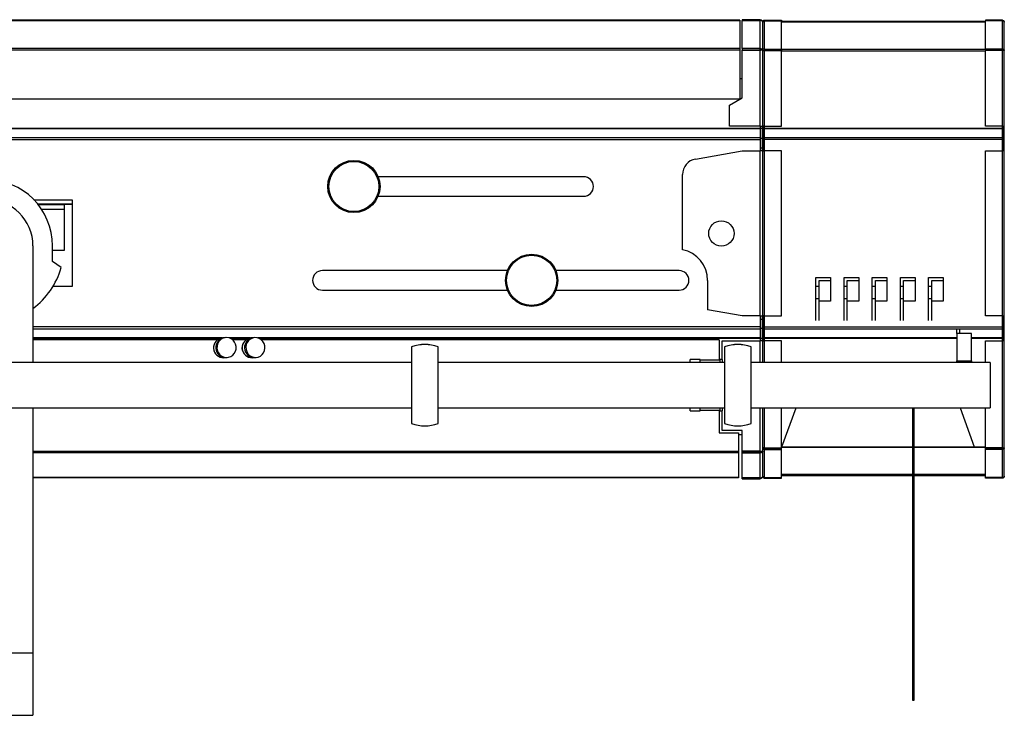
# Model space of a CAD drawing. Header units: millimetres. Extents: x 101 to 1818, y 136 to 1912.
# Tile 10 of 10: x 1189 to 1818, y 1467 to 1911. Entities that reach past the tile are written whole.
import ezdxf

# ---------------------------------------------------------------- set-up
doc = ezdxf.new("R2010")
doc.units = ezdxf.units.MM

msp = doc.modelspace()

# ---------------------------------------------------------------- linework, layer by layer
at = {"color": 7, "linetype": 'Continuous', "lineweight": 25}
for p, q in [((1649.16, 1910.95), (1057.66, 1910.95)), ((1649.16, 1910.54), (1057.66, 1910.54)), ((1649.16, 1910.95), (1649.16, 1910.54)), ((1649.16, 1910.54), (1649.16, 1892.78)), ((1650.66, 1911.2), (1650.66, 1910.76)), ((1662.31, 1911.2), (1650.66, 1911.2)), ((1650.66, 1910.76), (1662.31, 1910.76)), ((1650.66, 1892.71), (1650.66, 1910.76)), ((1662.31, 1910.76), (1662.31, 1911.2)), ((1662.31, 1892.71), (1662.31, 1910.76)), ((1663.91, 1891.6), (1663.91, 1909.6)), ((1665.11, 1910.8), (1665.11, 1910.43)), ((1665.11, 1910.8), (1675.91, 1910.8)), ((1665.11, 1892.47), (1665.11, 1910.43)), ((1665.11, 1910.43), (1675.91, 1910.43)), ((1675.91, 1910.8), (1675.91, 1910.43)), ((1675.91, 1892.47), (1675.91, 1910.43)), ((1806.31, 1909.95), (1675.91, 1909.95)), ((1806.31, 1909.54), (1675.91, 1909.54)), ((1817.11, 1910.8), (1806.31, 1910.8)), ((1806.31, 1910.8), (1806.31, 1910.43)), ((1806.31, 1892.47), (1806.31, 1910.43)), ((1817.11, 1910.43), (1806.31, 1910.43)), ((1817.11, 1910.8), (1817.11, 1910.43)), ((1817.11, 1892.47), (1817.11, 1910.43)), ((1818.31, 1891.6), (1818.31, 1909.6)), ((1649.16, 1892.78), (1057.66, 1892.78)), ((1649.16, 1891.79), (1057.66, 1891.79)), ((1649.16, 1892.78), (1649.16, 1891.79)), ((1649.16, 1891.79), (1649.16, 1860.45)), ((1650.66, 1892.71), (1650.66, 1891.82)), ((1662.31, 1892.71), (1650.66, 1892.71)), ((1662.31, 1891.82), (1650.66, 1891.82)), ((1650.66, 1861.23), (1650.66, 1891.64)), ((1650.66, 1891.64), (1662.31, 1891.64)), ((1662.31, 1891.82), (1662.31, 1892.71)), ((1662.31, 1843.23), (1662.31, 1891.64)), ((1663.91, 1891.6), (1664.91, 1891.6)), ((1663.91, 1843.23), (1663.91, 1891.6)), ((1665.11, 1892.47), (1665.11, 1891.79)), ((1665.11, 1892.47), (1675.91, 1892.47)), ((1665.11, 1891.58), (1665.11, 1891.79)), ((1665.11, 1843.23), (1665.11, 1891.58)), ((1665.11, 1891.58), (1675.91, 1891.58)), ((1675.91, 1892.47), (1675.91, 1891.79)), ((1806.31, 1892.06), (1675.91, 1892.06)), ((1675.91, 1843.23), (1675.91, 1891.58)), ((1806.31, 1891.07), (1675.91, 1891.07)), ((1817.11, 1892.47), (1806.31, 1892.47)), ((1806.31, 1892.47), (1806.31, 1891.79)), ((1806.31, 1843.23), (1806.31, 1891.58)), ((1817.11, 1891.58), (1806.31, 1891.58)), ((1817.11, 1892.47), (1817.11, 1891.79)), ((1817.11, 1891.58), (1817.11, 1891.79)), ((1817.11, 1843.23), (1817.11, 1891.58)), ((1818.31, 1891.6), (1817.31, 1891.6)), ((1818.31, 1843.23), (1818.31, 1891.6)), ((1650.66, 1873.45), (1649.16, 1873.45)), ((1649.16, 1860.45), (1057.66, 1860.45)), ((1642.66, 1856.61), (1650.66, 1861.23)), ((1642.66, 1843.23), (1642.66, 1856.61)), ((1662.46, 1841.76), (1052.46, 1841.76)), ((1662.46, 1841.42), (1052.46, 1841.42)), ((1662.31, 1843.23), (1642.66, 1843.23)), ((1662.31, 1843.23), (1663.91, 1843.23)), ((1662.46, 1841.76), (1662.46, 1843.23)), ((1662.46, 1841.42), (1662.46, 1841.76)), ((1662.46, 1835.8), (1662.46, 1841.42)), ((1662.66, 1841.73), (1662.66, 1843.23)), ((1663.91, 1841.73), (1662.66, 1841.73)), ((1662.66, 1835.35), (1662.66, 1841.73)), ((1665.11, 1843.23), (1663.91, 1843.23)), ((1663.91, 1841.73), (1663.91, 1843.23)), ((1663.91, 1835.35), (1663.91, 1841.73)), ((1663.91, 1841.73), (1664.91, 1841.73)), ((1664.91, 1841.73), (1664.91, 1843.23)), ((1664.91, 1835.35), (1664.91, 1841.73)), ((1665.11, 1838.77), (1664.91, 1838.76)), ((1665.11, 1843.23), (1675.91, 1843.23)), ((1665.11, 1841.76), (1665.11, 1843.23)), ((1817.11, 1841.76), (1665.11, 1841.76)), ((1665.11, 1841.41), (1665.11, 1841.76)), ((1817.11, 1841.41), (1665.11, 1841.41)), ((1665.11, 1835.76), (1665.11, 1841.41)), ((1817.11, 1843.23), (1806.31, 1843.23)), ((1817.11, 1841.76), (1817.11, 1843.23)), ((1817.11, 1843.23), (1818.31, 1843.23)), ((1817.11, 1841.41), (1817.11, 1841.76)), ((1817.11, 1835.76), (1817.11, 1841.41)), ((1817.11, 1838.77), (1817.31, 1838.76)), ((1817.31, 1841.73), (1817.31, 1843.23)), ((1818.31, 1841.73), (1817.31, 1841.73)), ((1817.31, 1835.35), (1817.31, 1841.73)), ((1818.31, 1841.73), (1818.31, 1843.23)), ((1818.31, 1835.35), (1818.31, 1841.73)), ((1662.46, 1835.8), (1052.46, 1835.8)), ((1662.46, 1834.37), (1052.46, 1834.37)), ((1662.46, 1834.37), (1662.46, 1835.8)), ((1662.46, 1827.35), (1662.46, 1834.37)), ((1663.91, 1835.35), (1662.66, 1835.35)), ((1662.66, 1829.35), (1662.66, 1835.35)), ((1663.91, 1829.35), (1663.91, 1835.35)), ((1663.91, 1835.35), (1664.91, 1835.35)), ((1664.91, 1829.35), (1664.91, 1835.35)), ((1817.11, 1835.76), (1665.11, 1835.76)), ((1665.11, 1834.54), (1665.11, 1835.76)), ((1817.11, 1834.54), (1665.11, 1834.54)), ((1665.11, 1827.35), (1665.11, 1834.54)), ((1817.11, 1834.54), (1817.11, 1835.76)), ((1817.11, 1827.35), (1817.11, 1834.54)), ((1817.31, 1829.35), (1817.31, 1835.35)), ((1818.31, 1835.35), (1817.31, 1835.35)), ((1818.31, 1829.35), (1818.31, 1835.35)), ((1620.92, 1822.11), (1650.66, 1827.35)), ((1650.66, 1827.35), (1662.31, 1827.35)), ((1662.31, 1721.85), (1662.31, 1827.35)), ((1663.91, 1827.35), (1662.31, 1827.35)), ((1662.66, 1829.35), (1663.91, 1829.35)), ((1662.66, 1827.35), (1662.66, 1829.35)), ((1664.91, 1829.35), (1663.91, 1829.35)), ((1663.91, 1827.35), (1663.91, 1829.35)), ((1663.91, 1721.85), (1663.91, 1827.35)), ((1663.91, 1827.35), (1665.11, 1827.35)), ((1664.91, 1827.35), (1664.91, 1829.35)), ((1665.11, 1721.85), (1665.11, 1827.35)), ((1675.91, 1827.35), (1665.11, 1827.35)), ((1675.91, 1721.85), (1675.91, 1827.35)), ((1806.31, 1721.85), (1806.31, 1827.35)), ((1806.31, 1827.35), (1817.11, 1827.35)), ((1817.11, 1721.85), (1817.11, 1827.35)), ((1818.31, 1827.35), (1817.11, 1827.35)), ((1817.31, 1829.35), (1818.31, 1829.35)), ((1817.31, 1827.35), (1817.31, 1829.35)), ((1818.31, 1827.35), (1818.31, 1829.35)), ((1818.31, 1721.85), (1818.31, 1827.35)), ((1549.46, 1810.85), (1418.05, 1810.85)), ((1612.66, 1764.2), (1612.66, 1812.26)), ((1198.05, 1796.1), (1222.46, 1796.1)), ((1222.46, 1796.1), (1222.46, 1793.6)), ((1418.05, 1798.35), (1549.46, 1798.35)), ((1200.28, 1793.6), (1222.46, 1793.6)), ((1200.61, 1793.2), (1222.46, 1793.2)), ((1200.69, 1793.1), (1217.46, 1793.1)), ((1202.8, 1790.2), (1217.46, 1790.2)), ((1217.46, 1793.1), (1217.46, 1790.2)), ((1217.46, 1790.2), (1217.46, 1763.6)), ((1222.46, 1793.6), (1222.46, 1793.2)), ((1222.46, 1793.2), (1222.46, 1740.6)), ((1197.46, 1766.6), (1197.46, 1692.1)), ((1209.96, 1756.6), (1209.96, 1766.6)), ((1217.46, 1763.6), (1209.96, 1763.6)), ((1215.49, 1752.73), (1209.96, 1756.6)), ((1500.71, 1750.85), (1382.46, 1750.85)), ((1610.46, 1750.85), (1531.69, 1750.85)), ((1628.66, 1744.6), (1628.66, 1725.73)), ((1697.91, 1746.43), (1707.31, 1746.43)), ((1697.91, 1740.81), (1697.91, 1746.43)), ((1699.91, 1744.56), (1707.31, 1744.56)), ((1699.91, 1740.81), (1699.91, 1744.56)), ((1707.31, 1746.43), (1707.31, 1744.56)), ((1707.31, 1744.56), (1707.31, 1731.21)), ((1715.91, 1746.43), (1725.31, 1746.43)), ((1715.91, 1740.81), (1715.91, 1746.43)), ((1717.91, 1744.56), (1725.31, 1744.56)), ((1717.91, 1740.81), (1717.91, 1744.56)), ((1725.31, 1746.43), (1725.31, 1744.56)), ((1725.31, 1744.56), (1725.31, 1731.21)), ((1733.91, 1746.43), (1743.31, 1746.43)), ((1733.91, 1740.81), (1733.91, 1746.43)), ((1735.91, 1744.56), (1743.31, 1744.56)), ((1735.91, 1740.81), (1735.91, 1744.56)), ((1743.31, 1746.43), (1743.31, 1744.56)), ((1743.31, 1744.56), (1743.31, 1731.21)), ((1751.91, 1746.43), (1761.31, 1746.43)), ((1751.91, 1740.81), (1751.91, 1746.43)), ((1753.91, 1744.56), (1761.31, 1744.56)), ((1753.91, 1740.81), (1753.91, 1744.56)), ((1761.31, 1746.43), (1761.31, 1744.56)), ((1761.31, 1744.56), (1761.31, 1731.21)), ((1769.91, 1746.43), (1779.31, 1746.43)), ((1769.91, 1740.81), (1769.91, 1746.43)), ((1771.91, 1744.56), (1779.31, 1744.56)), ((1771.91, 1740.81), (1771.91, 1744.56)), ((1779.31, 1746.43), (1779.31, 1744.56)), ((1779.31, 1744.56), (1779.31, 1731.21)), ((1222.46, 1740.6), (1210.17, 1740.6)), ((1382.46, 1738.35), (1500.71, 1738.35)), ((1531.69, 1738.35), (1610.46, 1738.35)), ((1697.91, 1740.81), (1699.91, 1740.81)), ((1697.91, 1733.09), (1697.91, 1740.81)), ((1699.91, 1733.09), (1699.91, 1740.81)), ((1715.91, 1740.81), (1717.91, 1740.81)), ((1715.91, 1733.09), (1715.91, 1740.81)), ((1717.91, 1733.09), (1717.91, 1740.81)), ((1733.91, 1740.81), (1735.91, 1740.81)), ((1733.91, 1733.09), (1733.91, 1740.81)), ((1735.91, 1733.09), (1735.91, 1740.81)), ((1751.91, 1733.09), (1751.91, 1740.81)), ((1751.91, 1740.81), (1753.91, 1740.81)), ((1753.91, 1733.09), (1753.91, 1740.81)), ((1769.91, 1733.09), (1769.91, 1740.81)), ((1769.91, 1740.81), (1771.91, 1740.81)), ((1771.91, 1733.09), (1771.91, 1740.81)), ((1697.91, 1733.09), (1699.91, 1733.09)), ((1697.91, 1718.88), (1697.91, 1733.09)), ((1699.91, 1718.88), (1699.91, 1733.09)), ((1707.31, 1731.21), (1699.91, 1731.21)), ((1715.91, 1733.09), (1717.91, 1733.09)), ((1715.91, 1718.88), (1715.91, 1733.09)), ((1717.91, 1718.88), (1717.91, 1733.09)), ((1725.31, 1731.21), (1717.91, 1731.21)), ((1733.91, 1733.09), (1735.91, 1733.09)), ((1733.91, 1718.88), (1733.91, 1733.09)), ((1735.91, 1718.88), (1735.91, 1733.09)), ((1743.31, 1731.21), (1735.91, 1731.21)), ((1751.91, 1733.09), (1753.91, 1733.09)), ((1751.91, 1718.88), (1751.91, 1733.09)), ((1753.91, 1718.88), (1753.91, 1733.09)), ((1761.31, 1731.21), (1753.91, 1731.21)), ((1769.91, 1733.09), (1771.91, 1733.09)), ((1769.91, 1718.88), (1769.91, 1733.09)), ((1771.91, 1718.88), (1771.91, 1733.09)), ((1779.31, 1731.21), (1771.91, 1731.21)), ((1650.66, 1721.85), (1628.66, 1725.73)), ((1662.31, 1721.85), (1650.66, 1721.85)), ((1662.31, 1721.85), (1663.91, 1721.85)), ((1662.46, 1714.83), (1662.46, 1721.85)), ((1662.66, 1719.85), (1662.66, 1721.85)), ((1662.66, 1719.85), (1663.91, 1719.85)), ((1662.66, 1713.85), (1662.66, 1719.85)), ((1665.11, 1721.85), (1663.91, 1721.85)), ((1663.91, 1719.85), (1663.91, 1721.85)), ((1663.91, 1713.85), (1663.91, 1719.85)), ((1664.91, 1719.85), (1663.91, 1719.85)), ((1664.91, 1719.85), (1664.91, 1721.85)), ((1664.91, 1713.85), (1664.91, 1719.85)), ((1665.11, 1721.85), (1675.91, 1721.85)), ((1665.11, 1714.66), (1665.11, 1721.85)), ((1817.11, 1721.85), (1806.31, 1721.85)), ((1817.11, 1714.66), (1817.11, 1721.85)), ((1817.11, 1721.85), (1818.31, 1721.85)), ((1817.31, 1719.85), (1817.31, 1721.85)), ((1817.31, 1713.85), (1817.31, 1719.85)), ((1817.31, 1719.85), (1818.31, 1719.85)), ((1818.31, 1719.85), (1818.31, 1721.85)), ((1818.31, 1713.85), (1818.31, 1719.85)), ((1662.46, 1714.83), (1197.46, 1714.83)), ((1662.46, 1713.4), (1197.46, 1713.4)), ((1662.46, 1713.4), (1662.46, 1714.83)), ((1662.46, 1707.79), (1662.46, 1713.4)), ((1663.91, 1713.85), (1662.66, 1713.85)), ((1662.66, 1707.47), (1662.66, 1713.85)), ((1663.91, 1707.47), (1663.91, 1713.85)), ((1663.91, 1713.85), (1664.91, 1713.85)), ((1664.91, 1707.47), (1664.91, 1713.85)), ((1817.11, 1714.66), (1665.11, 1714.66)), ((1665.11, 1713.45), (1665.11, 1714.66)), ((1817.11, 1713.45), (1665.11, 1713.45)), ((1665.11, 1707.79), (1665.11, 1713.45)), ((1787.91, 1710.71), (1787.91, 1713.22)), ((1789.91, 1710.71), (1789.91, 1713.22)), ((1817.11, 1713.45), (1817.11, 1714.66)), ((1817.11, 1707.79), (1817.11, 1713.45)), ((1818.31, 1713.85), (1817.31, 1713.85)), ((1817.31, 1707.47), (1817.31, 1713.85)), ((1818.31, 1707.47), (1818.31, 1713.85)), ((1318.13, 1707.79), (1197.46, 1707.79)), ((1316.84, 1707.44), (1197.46, 1707.44)), ((1315.36, 1706.6), (1197.46, 1706.6)), ((1320.03, 1707.95), (1318.58, 1707.84)), ((1320.7, 1708), (1320.03, 1707.95)), ((1336.5, 1707.79), (1322.79, 1707.79)), ((1335.14, 1707.44), (1323.71, 1707.44)), ((1333.64, 1706.6), (1325.03, 1706.6)), ((1338.43, 1707.94), (1336.84, 1707.82)), ((1339.17, 1707.99), (1338.43, 1707.94)), ((1662.46, 1707.79), (1341.16, 1707.79)), ((1662.46, 1707.44), (1342.1, 1707.44)), ((1635.96, 1706.6), (1343.42, 1706.6)), ((1635.96, 1706.6), (1635.96, 1693.6)), ((1637.91, 1694.1), (1637.91, 1705.97)), ((1637.91, 1705.97), (1662.31, 1705.97)), ((1663.91, 1705.97), (1662.31, 1705.97)), ((1662.31, 1692.1), (1662.31, 1705.97)), ((1662.46, 1707.44), (1662.46, 1707.79)), ((1662.46, 1705.97), (1662.46, 1707.44)), ((1663.91, 1707.47), (1662.66, 1707.47)), ((1662.66, 1705.97), (1662.66, 1707.47)), ((1663.91, 1707.47), (1664.91, 1707.47)), ((1663.91, 1705.97), (1663.91, 1707.47)), ((1663.91, 1705.97), (1665.11, 1705.97)), ((1663.91, 1692.1), (1663.91, 1705.97)), ((1664.91, 1705.97), (1664.91, 1707.47)), ((1665.11, 1707.44), (1665.11, 1707.79)), ((1787.91, 1707.79), (1665.11, 1707.79)), ((1665.11, 1705.97), (1665.11, 1707.44)), ((1787.91, 1707.44), (1665.11, 1707.44)), ((1675.91, 1705.97), (1665.11, 1705.97)), ((1665.11, 1692.1), (1665.11, 1705.97)), ((1675.91, 1692.1), (1675.91, 1705.97)), ((1787.91, 1710.71), (1787.91, 1693.07)), ((1797.31, 1710.71), (1787.91, 1710.71)), ((1797.31, 1693.07), (1797.31, 1710.71)), ((1817.11, 1707.79), (1797.31, 1707.79)), ((1817.11, 1707.44), (1797.31, 1707.44)), ((1806.31, 1692.1), (1806.31, 1705.97)), ((1806.31, 1705.97), (1817.11, 1705.97)), ((1817.11, 1707.44), (1817.11, 1707.79)), ((1817.11, 1705.97), (1817.11, 1707.44)), ((1817.11, 1637.48), (1817.11, 1705.97)), ((1818.31, 1705.97), (1817.11, 1705.97)), ((1818.31, 1707.47), (1817.31, 1707.47)), ((1817.31, 1705.97), (1817.31, 1707.47)), ((1818.31, 1705.97), (1818.31, 1707.47)), ((1818.31, 1637.45), (1818.31, 1705.97)), ((1439.46, 1702.15), (1439.46, 1653.05)), ((1456.46, 1653.05), (1456.46, 1702.15)), ((1639.46, 1702.15), (1639.46, 1653.05)), ((1656.46, 1653.05), (1656.46, 1702.15)), ((1319.54, 1695.18), (1320.98, 1695.29)), ((1320.98, 1695.29), (1321.66, 1695.34)), ((1337.74, 1695.16), (1339.33, 1695.27)), ((1339.33, 1695.27), (1340.07, 1695.32)), ((1623.96, 1694.1), (1617.46, 1694.1)), ((1617.46, 1692.1), (1617.46, 1694.1)), ((1623.96, 1692.1), (1623.96, 1694.1)), ((1636.46, 1693.6), (1623.96, 1693.6)), ((1637.96, 1694.1), (1636.46, 1694.1)), ((1636.46, 1694.1), (1636.46, 1692.1)), ((1637.96, 1694.1), (1637.96, 1692.1)), ((1787.91, 1693.07), (1797.31, 1693.07)), ((1787.91, 1692.1), (1787.91, 1693.07)), ((1797.31, 1693.07), (1797.31, 1692.1)), ((1439.46, 1692.1), (1176.67, 1692.1)), ((1639.46, 1692.1), (1456.46, 1692.1)), ((1809.31, 1692.1), (1656.46, 1692.1)), ((1809.31, 1692.1), (1809.31, 1663.1)), ((1176.46, 1663.1), (1439.46, 1663.1)), ((1197.46, 1663.1), (1197.46, 1506.6)), ((1456.46, 1663.1), (1639.46, 1663.1)), ((1617.46, 1661.1), (1617.46, 1663.1)), ((1623.96, 1661.1), (1623.96, 1663.1)), ((1623.96, 1661.6), (1636.46, 1661.6)), ((1635.96, 1661.6), (1635.96, 1647.1)), ((1636.46, 1663.1), (1636.46, 1661.1)), ((1637.96, 1663.1), (1637.96, 1661.1)), ((1656.46, 1663.1), (1809.31, 1663.1)), ((1662.31, 1635.42), (1662.31, 1663.1)), ((1663.91, 1637.45), (1663.91, 1663.1)), ((1663.91, 1635.45), (1663.91, 1663.1)), ((1665.11, 1637.48), (1665.11, 1663.1)), ((1675.91, 1637.48), (1675.91, 1663.1)), ((1676.11, 1638.1), (1685.21, 1663.1)), ((1759.61, 1663.1), (1759.61, 1476.24)), ((1760.61, 1476.24), (1760.61, 1663.1)), ((1790.01, 1663.1), (1799.11, 1638.1)), ((1806.31, 1637.48), (1806.31, 1663.1)), ((1617.46, 1661.1), (1623.96, 1661.1)), ((1636.46, 1661.1), (1637.96, 1661.1)), ((1637.91, 1648.6), (1637.91, 1661.1)), ((1635.96, 1647.1), (1648.46, 1647.1)), ((1650.66, 1648.6), (1637.91, 1648.6)), ((1648.46, 1647.1), (1648.46, 1635.27)), ((1648.46, 1646.1), (1650.66, 1646.1)), ((1650.66, 1635.42), (1650.66, 1648.6)), ((1663.91, 1637.45), (1664.91, 1637.45)), ((1665.11, 1637.48), (1675.91, 1637.48)), ((1665.11, 1637.48), (1665.11, 1637.29)), ((1665.11, 1636.59), (1665.11, 1637.29)), ((1665.11, 1637.29), (1675.91, 1637.29)), ((1665.11, 1618.62), (1665.11, 1636.59)), ((1665.11, 1636.59), (1675.91, 1636.59)), ((1675.91, 1638.1), (1676.11, 1638.1)), ((1759.61, 1637.98), (1675.91, 1637.98)), ((1759.61, 1637.7), (1675.91, 1637.7)), ((1675.91, 1636.59), (1675.91, 1637.29)), ((1675.91, 1618.62), (1675.91, 1636.59)), ((1806.31, 1637.98), (1760.61, 1637.98)), ((1806.31, 1637.7), (1760.61, 1637.7)), ((1799.11, 1638.1), (1806.31, 1638.1)), ((1817.11, 1637.48), (1806.31, 1637.48)), ((1806.31, 1636.59), (1806.31, 1637.29)), ((1817.11, 1637.29), (1806.31, 1637.29)), ((1806.31, 1618.62), (1806.31, 1636.59)), ((1817.11, 1636.59), (1806.31, 1636.59)), ((1817.11, 1637.48), (1817.11, 1637.29)), ((1817.11, 1636.59), (1817.11, 1637.29)), ((1817.11, 1618.62), (1817.11, 1636.59)), ((1818.31, 1637.45), (1817.31, 1637.45)), ((1818.31, 1619.45), (1818.31, 1637.45)), ((1648.46, 1635.27), (1197.46, 1635.27)), ((1648.46, 1634.42), (1197.46, 1634.42)), ((1648.46, 1635.27), (1648.46, 1634.42)), ((1648.46, 1634.42), (1648.46, 1618.65)), ((1662.31, 1635.42), (1650.66, 1635.42)), ((1650.66, 1635.23), (1662.31, 1635.23)), ((1650.66, 1634.35), (1650.66, 1635.23)), ((1650.66, 1618.3), (1650.66, 1634.35)), ((1650.66, 1634.35), (1662.31, 1634.35)), ((1662.31, 1635.23), (1662.31, 1634.35)), ((1662.31, 1618.3), (1662.31, 1634.35)), ((1663.91, 1619.45), (1663.91, 1635.45)), ((1648.46, 1618.65), (1197.46, 1618.65)), ((1648.46, 1618.3), (1197.46, 1618.3)), ((1648.46, 1618.65), (1648.46, 1618.3)), ((1662.31, 1618.3), (1650.66, 1618.3)), ((1650.66, 1617.85), (1650.66, 1618.3)), ((1650.66, 1617.85), (1662.31, 1617.85)), ((1662.31, 1618.3), (1662.31, 1617.85)), ((1665.11, 1618.62), (1675.91, 1618.62)), ((1665.11, 1618.25), (1665.11, 1618.62)), ((1665.11, 1618.25), (1675.91, 1618.25)), ((1759.61, 1620.43), (1675.91, 1620.43)), ((1759.61, 1619.73), (1675.91, 1619.73)), ((1675.91, 1618.25), (1675.91, 1618.62)), ((1806.31, 1620.43), (1760.61, 1620.43)), ((1806.31, 1619.73), (1760.61, 1619.73)), ((1817.11, 1618.62), (1806.31, 1618.62)), ((1806.31, 1618.25), (1806.31, 1618.62)), ((1817.11, 1618.25), (1806.31, 1618.25)), ((1817.11, 1618.25), (1817.11, 1618.62)), ((1137.46, 1506.6), (1197.46, 1506.6)), ((1197.46, 1506.6), (1197.46, 1466.6)), ((1759.61, 1476.24), (1760.61, 1476.24)), ((1137.46, 1466.6), (1197.46, 1466.6))]:
    msp.add_line(p, q, dxfattribs=at)
at = {"color": 7, "linetype": 'Continuous', "lineweight": 25, "flags": 128}
for points in [[(1319.86, 1707.88), (1318.46, 1707.38), (1317.22, 1706.55), (1316.21, 1705.44), (1315.49, 1704.1), (1315.09, 1702.63), (1315.06, 1701.1), (1315.37, 1699.6), (1316.03, 1698.23), (1316.98, 1697.05), (1318.18, 1696.14), (1319.55, 1695.56), (1321.02, 1695.32), (1322.49, 1695.46), (1323.89, 1695.96), (1325.13, 1696.79), (1326.15, 1697.9), (1326.87, 1699.24), (1327.26, 1700.71), (1327.3, 1702.24), (1326.98, 1703.74), (1326.33, 1705.11), (1325.37, 1706.29), (1324.18, 1707.2), (1322.8, 1707.78), (1321.34, 1708.02), (1319.86, 1707.88)], [(1339.21, 1707.99), (1337.76, 1707.71), (1336.42, 1707.08), (1335.27, 1706.14), (1334.37, 1704.93), (1333.77, 1703.54), (1333.52, 1702.03), (1333.62, 1700.5), (1334.07, 1699.04), (1334.84, 1697.73), (1335.89, 1696.65), (1337.15, 1695.86), (1338.56, 1695.41), (1340.03, 1695.32), (1341.48, 1695.6), (1342.81, 1696.23), (1343.97, 1697.17), (1344.87, 1698.38), (1345.46, 1699.78), (1345.72, 1701.28), (1345.62, 1702.81), (1345.17, 1704.27), (1344.4, 1705.58), (1343.35, 1706.66), (1342.09, 1707.45), (1340.68, 1707.9), (1339.21, 1707.99)]]:
    msp.add_lwpolyline(points, dxfattribs=at)
at = {"color": 7, "linetype": 'Continuous', "lineweight": 25}
for centre, radius in [((1402.56, 1804.6), 16.71), ((1402.56, 1804.6), 16), ((1637.46, 1774.6), 8.1), ((1516.2, 1744.6), 16.71), ((1516.2, 1744.6), 16)]:
    msp.add_circle(centre, radius, dxfattribs=at)
for centre, radius, start, end in [((1665.1, 1837.72), 0.188, 86.18874, 175.59805), ((1817.12, 1837.72), 0.188, 4.40195, 93.81126), ((1622.66, 1812.26), 10, 100, 180), ((1167.46, 1766.6), 42.5, 0, 180), ((1549.46, 1804.6), 6.25, 270, 90), ((1167.46, 1766.6), 30, 0, 90), ((1608.66, 1744.6), 20, 0, 78.46304), ((1167.46, 1766.6), 50, 306.8699, 343.88741), ((1382.46, 1744.6), 6.25, 90, 270), ((1610.46, 1744.6), 6.25, 270, 90), ((1319.2, 1701.52), 6.35, 95.63174, 273.00144), ((1320.65, 1701.63), 6.35, 95.63174, 273.00144), ((1337.47, 1701.5), 6.35, 95.29124, 272.48709), ((1339.05, 1701.62), 6.35, 95.29124, 272.48709), ((1318, 1701.43), 5.15, 164.57231, 204.06087), ((1336.13, 1701.41), 5.15, 150.32254, 217.80634), ((1447.96, 1677.6), 26, 70.91788, 109.08212), ((1447.96, 1677.6), 25.98, 70.9032, 109.0968), ((1647.96, 1677.6), 26, 70.91788, 109.08212), ((1647.96, 1677.6), 25.98, 70.9032, 109.0968), ((1447.96, 1677.6), 25.98, 250.9032, 289.0968), ((1447.96, 1677.6), 26, 250.91788, 289.08212), ((1647.96, 1677.6), 25.98, 250.9032, 289.0968), ((1647.96, 1677.6), 26, 250.91788, 289.08212)]:
    msp.add_arc(centre, radius, start, end, dxfattribs=at)
for points, knots in [([(1662.31, 1911.2), (1662.52, 1911.2), (1662.73, 1911.16), (1663.11, 1911), (1663.29, 1910.88), (1663.59, 1910.59), (1663.71, 1910.41), (1663.87, 1910.02), (1663.91, 1909.81), (1663.91, 1909.6)], [0, 0, 0, 0, 0.25, 0.25, 0.5, 0.5, 0.75, 0.75, 1, 1, 1, 1]), ([(1663.91, 1909.6), (1663.91, 1909.75), (1663.87, 1909.9), (1663.71, 1910.18), (1663.59, 1910.31), (1663.29, 1910.52), (1663.11, 1910.61), (1662.73, 1910.73), (1662.52, 1910.76), (1662.31, 1910.76)], [0, 0, 0, 0, 0.25, 0.25, 0.5, 0.5, 0.75, 0.75, 1, 1, 1, 1]), ([(1665.11, 1910.8), (1664.95, 1910.8), (1664.79, 1910.77), (1664.5, 1910.65), (1664.37, 1910.56), (1664.15, 1910.34), (1664.06, 1910.21), (1663.94, 1909.92), (1663.91, 1909.76), (1663.91, 1909.6)], [0, 0, 0, 0, 0.25, 0.25, 0.5, 0.5, 0.75, 0.75, 1, 1, 1, 1]), ([(1663.91, 1909.6), (1663.91, 1909.71), (1663.94, 1909.82), (1664.06, 1910.02), (1664.15, 1910.12), (1664.37, 1910.27), (1664.5, 1910.33), (1664.79, 1910.41), (1664.95, 1910.43), (1665.11, 1910.43)], [0, 0, 0, 0, 0.25, 0.25, 0.5, 0.5, 0.75, 0.75, 1, 1, 1, 1]), ([(1817.11, 1910.8), (1817.27, 1910.8), (1817.42, 1910.77), (1817.71, 1910.65), (1817.85, 1910.56), (1818.07, 1910.34), (1818.16, 1910.21), (1818.28, 1909.92), (1818.31, 1909.76), (1818.31, 1909.6)], [0, 0, 0, 0, 0.25, 0.25, 0.5, 0.5, 0.75, 0.75, 1, 1, 1, 1]), ([(1818.31, 1909.6), (1818.31, 1909.71), (1818.28, 1909.82), (1818.16, 1910.02), (1818.07, 1910.12), (1817.85, 1910.27), (1817.71, 1910.33), (1817.42, 1910.41), (1817.27, 1910.43), (1817.11, 1910.43)], [0, 0, 0, 0, 0.25, 0.25, 0.5, 0.5, 0.75, 0.75, 1, 1, 1, 1]), ([(1662.31, 1892.71), (1662.52, 1892.71), (1662.73, 1892.68), (1663.11, 1892.57), (1663.29, 1892.49), (1663.59, 1892.29), (1663.71, 1892.16), (1663.87, 1891.89), (1663.91, 1891.75), (1663.91, 1891.6)], [0, 0, 0, 0, 0.25, 0.25, 0.5, 0.5, 0.75, 0.75, 1, 1, 1, 1]), ([(1662.31, 1891.82), (1662.4, 1891.83), (1662.49, 1891.81), (1662.62, 1891.72), (1662.66, 1891.66), (1662.66, 1891.6)], [0, 0, 0, 0, 0.5, 0.5, 1, 1, 1, 1]), ([(1663.91, 1891.6), (1663.91, 1891.61), (1663.87, 1891.61), (1663.71, 1891.61), (1663.59, 1891.62), (1663.29, 1891.62), (1663.11, 1891.63), (1662.73, 1891.63), (1662.52, 1891.64), (1662.31, 1891.64)], [0, 0, 0, 0, 0.25, 0.25, 0.5, 0.5, 0.75, 0.75, 1, 1, 1, 1]), ([(1665.11, 1892.47), (1664.95, 1892.47), (1664.79, 1892.44), (1664.5, 1892.36), (1664.37, 1892.29), (1664.15, 1892.13), (1664.06, 1892.04), (1663.94, 1891.83), (1663.91, 1891.72), (1663.91, 1891.6)], [0, 0, 0, 0, 0.25, 0.25, 0.5, 0.5, 0.75, 0.75, 1, 1, 1, 1]), ([(1663.91, 1891.6), (1663.91, 1891.6), (1663.94, 1891.6), (1664.06, 1891.59), (1664.15, 1891.59), (1664.37, 1891.59), (1664.5, 1891.59), (1664.79, 1891.58), (1664.95, 1891.58), (1665.11, 1891.58)], [0, 0, 0, 0, 0.25, 0.25, 0.5, 0.5, 0.75, 0.75, 1, 1, 1, 1]), ([(1665.11, 1891.76), (1665.06, 1891.76), (1665, 1891.74), (1664.93, 1891.68), (1664.91, 1891.64), (1664.91, 1891.6)], [0, 0, 0, 0, 0.5, 0.5, 1, 1, 1, 1]), ([(1817.11, 1892.47), (1817.27, 1892.47), (1817.42, 1892.44), (1817.71, 1892.36), (1817.85, 1892.29), (1818.07, 1892.13), (1818.16, 1892.04), (1818.28, 1891.83), (1818.31, 1891.72), (1818.31, 1891.6)], [0, 0, 0, 0, 0.25, 0.25, 0.5, 0.5, 0.75, 0.75, 1, 1, 1, 1]), ([(1817.11, 1891.76), (1817.16, 1891.76), (1817.21, 1891.74), (1817.29, 1891.68), (1817.31, 1891.64), (1817.31, 1891.6)], [0, 0, 0, 0, 0.5, 0.5, 1, 1, 1, 1]), ([(1818.31, 1891.6), (1818.31, 1891.6), (1818.28, 1891.6), (1818.16, 1891.59), (1818.07, 1891.59), (1817.85, 1891.59), (1817.71, 1891.59), (1817.42, 1891.58), (1817.27, 1891.58), (1817.11, 1891.58)], [0, 0, 0, 0, 0.25, 0.25, 0.5, 0.5, 0.75, 0.75, 1, 1, 1, 1]), ([(1665.11, 1637.48), (1664.95, 1637.48), (1664.79, 1637.47), (1664.5, 1637.47), (1664.37, 1637.47), (1664.15, 1637.46), (1664.06, 1637.46), (1663.94, 1637.46), (1663.91, 1637.45), (1663.91, 1637.45)], [0, 0, 0, 0, 0.25, 0.25, 0.5, 0.5, 0.75, 0.75, 1, 1, 1, 1]), ([(1663.91, 1637.45), (1663.91, 1637.34), (1663.94, 1637.23), (1664.06, 1637.02), (1664.15, 1636.92), (1664.37, 1636.76), (1664.5, 1636.7), (1664.79, 1636.61), (1664.95, 1636.59), (1665.11, 1636.59)], [0, 0, 0, 0, 0.25, 0.25, 0.5, 0.5, 0.75, 0.75, 1, 1, 1, 1]), ([(1664.91, 1637.45), (1664.91, 1637.41), (1664.93, 1637.37), (1665, 1637.31), (1665.06, 1637.3), (1665.11, 1637.29)], [0, 0, 0, 0, 0.5, 0.5, 1, 1, 1, 1]), ([(1817.11, 1637.48), (1817.27, 1637.48), (1817.42, 1637.47), (1817.71, 1637.47), (1817.85, 1637.47), (1818.07, 1637.46), (1818.16, 1637.46), (1818.28, 1637.46), (1818.31, 1637.45), (1818.31, 1637.45)], [0, 0, 0, 0, 0.25, 0.25, 0.5, 0.5, 0.75, 0.75, 1, 1, 1, 1]), ([(1817.31, 1637.45), (1817.31, 1637.41), (1817.29, 1637.37), (1817.21, 1637.31), (1817.16, 1637.3), (1817.11, 1637.29)], [0, 0, 0, 0, 0.5, 0.5, 1, 1, 1, 1]), ([(1818.31, 1637.45), (1818.31, 1637.34), (1818.28, 1637.23), (1818.16, 1637.02), (1818.07, 1636.92), (1817.85, 1636.76), (1817.71, 1636.7), (1817.42, 1636.61), (1817.27, 1636.59), (1817.11, 1636.59)], [0, 0, 0, 0, 0.25, 0.25, 0.5, 0.5, 0.75, 0.75, 1, 1, 1, 1]), ([(1662.31, 1635.42), (1662.52, 1635.42), (1662.73, 1635.42), (1663.11, 1635.43), (1663.29, 1635.43), (1663.59, 1635.44), (1663.71, 1635.44), (1663.87, 1635.45), (1663.91, 1635.45), (1663.91, 1635.45)], [0, 0, 0, 0, 0.25, 0.25, 0.5, 0.5, 0.75, 0.75, 1, 1, 1, 1]), ([(1663.91, 1635.45), (1663.91, 1635.31), (1663.87, 1635.16), (1663.71, 1634.89), (1663.59, 1634.77), (1663.29, 1634.56), (1663.11, 1634.48), (1662.73, 1634.37), (1662.52, 1634.35), (1662.31, 1634.35)], [0, 0, 0, 0, 0.25, 0.25, 0.5, 0.5, 0.75, 0.75, 1, 1, 1, 1]), ([(1662.66, 1635.45), (1662.66, 1635.39), (1662.62, 1635.33), (1662.49, 1635.25), (1662.4, 1635.23), (1662.31, 1635.23)], [0, 0, 0, 0, 0.5, 0.5, 1, 1, 1, 1]), ([(1662.31, 1618.3), (1662.52, 1618.3), (1662.73, 1618.33), (1663.11, 1618.45), (1663.29, 1618.53), (1663.59, 1618.75), (1663.71, 1618.87), (1663.87, 1619.15), (1663.91, 1619.3), (1663.91, 1619.45)], [0, 0, 0, 0, 0.25, 0.25, 0.5, 0.5, 0.75, 0.75, 1, 1, 1, 1]), ([(1663.91, 1619.45), (1663.91, 1619.24), (1663.87, 1619.03), (1663.71, 1618.65), (1663.59, 1618.47), (1663.29, 1618.17), (1663.11, 1618.05), (1662.73, 1617.89), (1662.52, 1617.85), (1662.31, 1617.85)], [0, 0, 0, 0, 0.25, 0.25, 0.5, 0.5, 0.75, 0.75, 1, 1, 1, 1]), ([(1665.11, 1618.62), (1664.95, 1618.62), (1664.79, 1618.64), (1664.5, 1618.72), (1664.37, 1618.78), (1664.15, 1618.94), (1664.06, 1619.03), (1663.94, 1619.23), (1663.91, 1619.34), (1663.91, 1619.45)], [0, 0, 0, 0, 0.25, 0.25, 0.5, 0.5, 0.75, 0.75, 1, 1, 1, 1]), ([(1663.91, 1619.45), (1663.91, 1619.3), (1663.94, 1619.14), (1664.06, 1618.85), (1664.15, 1618.72), (1664.37, 1618.49), (1664.5, 1618.4), (1664.79, 1618.28), (1664.95, 1618.25), (1665.11, 1618.25)], [0, 0, 0, 0, 0.25, 0.25, 0.5, 0.5, 0.75, 0.75, 1, 1, 1, 1]), ([(1817.11, 1618.62), (1817.27, 1618.62), (1817.42, 1618.64), (1817.71, 1618.72), (1817.85, 1618.78), (1818.07, 1618.94), (1818.16, 1619.03), (1818.28, 1619.23), (1818.31, 1619.34), (1818.31, 1619.45)], [0, 0, 0, 0, 0.25, 0.25, 0.5, 0.5, 0.75, 0.75, 1, 1, 1, 1]), ([(1818.31, 1619.45), (1818.31, 1619.3), (1818.28, 1619.14), (1818.16, 1618.85), (1818.07, 1618.72), (1817.85, 1618.49), (1817.71, 1618.4), (1817.42, 1618.28), (1817.27, 1618.25), (1817.11, 1618.25)], [0, 0, 0, 0, 0.25, 0.25, 0.5, 0.5, 0.75, 0.75, 1, 1, 1, 1])]:
    msp.add_open_spline(points, degree=3, knots=knots, dxfattribs=at)

doc.saveas('drawing.dxf')
